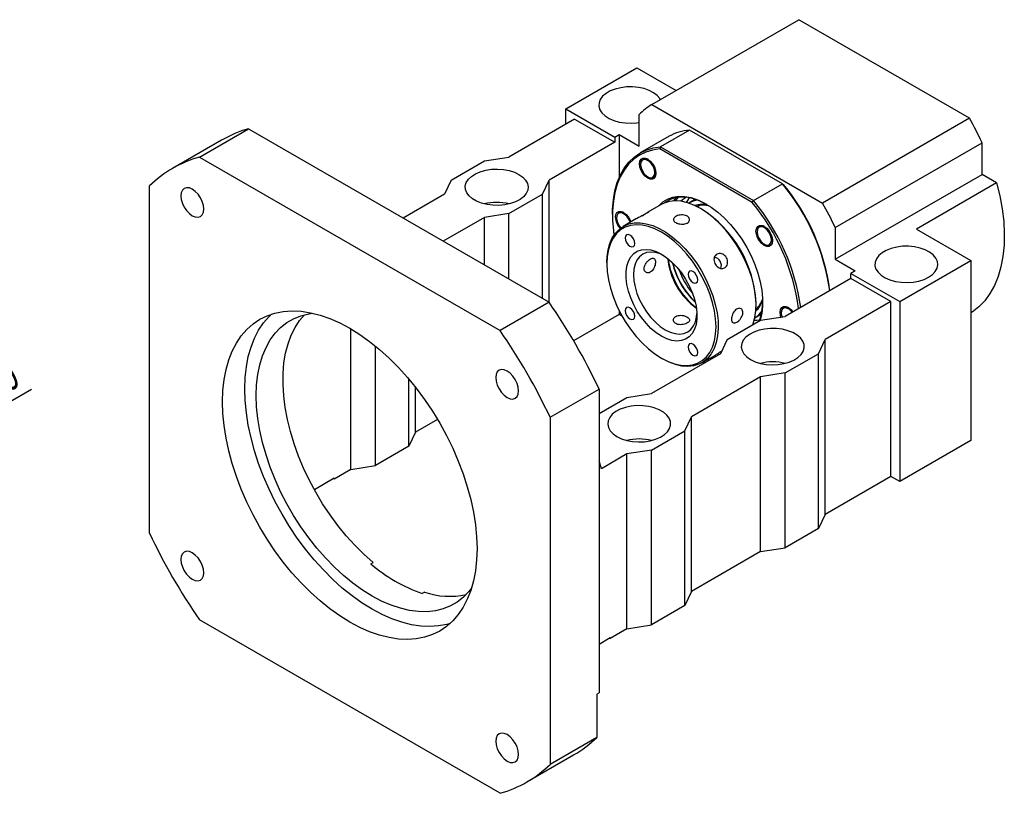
# Model space of a CAD drawing. Header units: millimetres. Extents: x 21 to 290, y 8 to 205.
# Tile 6 of 6: x 179 to 283, y 98 to 180. Entities that reach past the tile are written whole.
import ezdxf

# ---------------------------------------------------------------- set-up
doc = ezdxf.new("R2010")
doc.units = ezdxf.units.MM
doc.layers.add('圖層0', color=7, linetype='Continuous')
doc.styles.add('SLDTEXTSTYLE0', font='TXT', dxfattribs={"width": 0.7})
doc.dimstyles.new('SLDDIMSTYLE4', dxfattribs={"dimtxt": 3.389974, "dimasz": 2.5, "dimexe": 0, "dimexo": 0.0625, "dimgap": 0.847493, "dimtad": 1, "dimlfac": 3, "dimrnd": 1e-09, "dimzin": 12, "dimdsep": 46, "dimtxsty": 'SLDTEXTSTYLE0', "dimblk1": 'NONE', "dimsah": 1, "dimcen": 0, "dimadec": 0, "dimazin": 3, "dimtfac": 1, "dimtmove": 0, "dimatfit": 3, "dimldrblk": 'NONE', "dimfxl": 1, "dimfrac": 2, "dimtolj": 1, "dimtzin": 12, "dimarcsym": 0})

# ---------------------------------------------------------------- blocks, each defined once
blk = doc.blocks.new('_D_11')
at = {"layer": '圖層0', "color": 7}
for q in [(179.91, 140.4), (145.35, 120.44)]:
    blk.add_line((159.78, 128.77), q, dxfattribs=at)
blk.add_solid([(159.78, 128.77), (162.98, 130.02), (162.45, 130.92)], dxfattribs=at)
at = {"layer": '圖層0', "color": 7, "char_height": 3.175, "attachment_point": 1, "rotation": 30, "style": 'SLDTEXTSTYLE0'}
for s, insert in [('50', (174.43, 141.95)), ('%%c', (170.94, 139.93))]:
    blk.add_mtext(s, dxfattribs=dict(at, insert=insert))
blk = doc.blocks.new('_NONE')

msp = doc.modelspace()

# ---------------------------------------------------------------- linework, layer by layer
at = {"color": 7, "linetype": 'Continuous', "lineweight": 25}
for p, q in [((245.5738, 170.5336), (261.1301, 179.5141)), ((279.2164, 169.0732), (261.1301, 179.5141)), ((236.4678, 170.0747), (244.0103, 174.4289)), ((244.0103, 174.4289), (248.1658, 172.0299)), ((236.4678, 170.0747), (241.6533, 167.0812)), ((236.4678, 168.4418), (236.4678, 170.0747)), ((245.5738, 170.5336), (263.66, 160.0927)), ((237.4106, 168.9861), (230.4574, 164.972)), ((237.4106, 168.9861), (241.6533, 166.5368)), ((244.246, 166.1287), (244.246, 169.4779)), ((279.2164, 169.0732), (263.66, 160.0927)), ((197.6948, 164.9753), (202.8803, 167.9688)), ((202.8803, 167.9688), (234.7001, 149.5996)), ((241.6533, 167.0812), (242.1247, 167.3533)), ((241.6533, 167.0812), (241.6533, 166.5368)), ((242.1247, 167.3533), (242.1247, 162.777)), ((242.1247, 167.3533), (244.246, 166.1287)), ((247.4163, 167.1713), (244.3522, 165.4024)), ((249.5704, 167.8182), (246.5063, 166.0493)), ((259.4277, 162.1277), (249.5704, 167.8182)), ((200.0417, 166.7648), (194.8562, 163.7713)), ((241.6533, 166.5368), (234.7001, 162.5228)), ((246.5063, 166.0493), (246.4195, 165.8272)), ((256.2146, 160.1726), (246.4195, 165.8272)), ((246.5063, 166.0493), (256.3636, 160.3588)), ((264.9878, 157.5039), (280.5441, 166.4844)), ((280.5441, 163.1352), (280.5441, 166.4844)), ((197.6948, 164.9753), (229.5146, 146.6061)), ((227.8647, 164.5638), (230.4574, 164.972)), ((224.3292, 162.5228), (227.8647, 164.5638)), ((244.3962, 164.2422), (244.3962, 164.1817)), ((245.1503, 162.8754), (245.1794, 162.8586)), ((245.7847, 162.8394), (245.6706, 162.748)), ((264.9878, 154.1547), (280.5441, 163.1352)), ((282.0873, 162.2444), (280.5441, 163.1352)), ((192.3915, 125.1684), (192.3915, 161.9128)), ((224.3292, 162.5228), (223.622, 161.0261)), ((233.993, 161.0261), (234.7001, 162.5228)), ((234.7001, 149.5996), (234.7001, 162.5228)), ((256.3636, 160.3588), (259.4277, 162.1277)), ((259.4277, 162.1277), (259.5145, 162.0776)), ((282.0873, 162.2444), (273.602, 157.3459)), ((223.622, 161.0261), (219.2644, 158.5104)), ((230.4574, 158.9851), (233.993, 161.0261)), ((233.993, 150.0078), (233.993, 161.0261)), ((247.9101, 160.3279), (248.176, 160.6838)), ((246.5615, 159.9422), (245.1471, 159.1257)), ((250.1962, 160.5009), (249.4891, 160.0927)), ((250.5818, 159.8191), (250.3947, 159.7111)), ((250.8466, 159.4611), (250.7288, 159.5291)), ((256.2146, 160.1726), (256.3636, 160.3588)), ((227.8647, 158.5769), (223.507, 156.0612)), ((230.4574, 158.9851), (227.8647, 158.5769)), ((227.8647, 153.5456), (227.8647, 158.5769)), ((230.4574, 152.0488), (230.4574, 158.9851)), ((241.4176, 158.9163), (241.4176, 158.7802)), ((241.8418, 158.6033), (241.8418, 158.5353)), ((243.9763, 158.4498), (242.5545, 157.6291)), ((242.9743, 158.7248), (243.1029, 158.6019)), ((257.0462, 157.653), (256.9965, 157.6243)), ((264.9878, 157.5039), (264.9878, 154.1547)), ((256.7295, 157.0945), (256.7295, 157.0619)), ((273.602, 157.3459), (279.3656, 154.0187)), ((257.4836, 155.7555), (257.5425, 155.7215)), ((240.8283, 153.8137), (240.8283, 153.6777)), ((264.9878, 154.1547), (267.1091, 152.9301)), ((271.8232, 149.6645), (279.3656, 154.0187)), ((279.3656, 154.0187), (279.3656, 134.966)), ((267.1091, 152.9301), (266.6377, 152.658)), ((266.6377, 152.658), (271.8232, 149.6645)), ((266.6377, 152.1136), (266.6377, 152.658)), ((266.6377, 152.1136), (259.6845, 148.0996)), ((270.8804, 149.6644), (266.6377, 152.1136)), ((234.7001, 149.5996), (229.5146, 146.6061)), ((256.6204, 149.3235), (256.6204, 149.4595)), ((270.8804, 149.6644), (263.9271, 145.6504)), ((270.8804, 131.1561), (270.8804, 149.6644)), ((271.8232, 149.6645), (271.8232, 130.6119)), ((242.1247, 148.3007), (237.3055, 145.5187)), ((242.1247, 148.7193), (242.1247, 148.3007)), ((242.446, 148.1152), (242.1247, 148.3007)), ((256.4885, 147.9681), (257.1956, 148.3763)), ((256.6109, 148.9432), (256.798, 149.0512)), ((257.0918, 147.6914), (259.6845, 148.0996)), ((259.2838, 148.4984), (259.2838, 148.4662)), ((259.6018, 149.0581), (259.5445, 149.025)), ((253.5562, 145.6504), (257.0918, 147.6914)), ((213.7226, 131.9045), (213.7226, 146.7809)), ((216.3153, 132.3127), (216.3153, 144.9666)), ((253.5562, 145.6504), (252.8491, 144.1536)), ((263.22, 144.1536), (263.9271, 145.6504)), ((263.9271, 127.1421), (263.9271, 145.6504)), ((252.8491, 144.1536), (245.5424, 139.9355)), ((250.8872, 143.1949), (252.3089, 144.0157)), ((259.6845, 142.1126), (263.22, 144.1536)), ((263.22, 125.6454), (263.22, 144.1536)), ((246.6021, 143.6761), (246.7199, 143.6081)), ((251.0465, 143.2869), (251.1972, 143.2)), ((251.1971, 143.2), (251.0465, 143.2869)), ((259.6845, 142.1126), (257.0918, 141.7044)), ((259.6845, 123.6044), (259.6845, 142.1126)), ((219.8508, 134.3537), (219.8508, 141.4704)), ((257.0918, 141.7044), (249.785, 137.4863)), ((257.0918, 123.1962), (257.0918, 141.7044)), ((220.5579, 135.8505), (220.5579, 140.603)), ((234.8179, 137.4205), (240.0034, 140.414)), ((240.0034, 140.414), (240.0034, 108.2423)), ((242.9496, 139.5273), (245.5424, 139.9355)), ((240.0034, 137.8265), (242.9496, 139.5273)), ((222.8929, 137.1984), (220.5579, 135.8505)), ((234.8179, 137.4205), (234.8179, 100.6762)), ((249.0779, 135.9896), (249.785, 137.4863)), ((249.785, 118.9781), (249.785, 137.4863)), ((220.5579, 135.8505), (219.8508, 134.3537)), ((245.5424, 133.9485), (249.0779, 135.9896)), ((249.0779, 117.4813), (249.0779, 135.9896)), ((279.3656, 134.966), (271.8232, 130.6119)), ((219.8508, 134.3537), (216.3153, 132.3127)), ((242.9496, 133.5403), (240.2391, 131.9756)), ((245.5424, 133.9485), (242.9496, 133.5403)), ((242.9496, 115.0321), (242.9496, 133.5403)), ((245.5424, 115.4403), (245.5424, 133.9485)), ((240.2391, 131.9756), (240.0034, 132.8193)), ((213.7226, 131.9045), (211.9548, 130.884)), ((213.7226, 131.9045), (216.3153, 132.3127)), ((211.9548, 130.9657), (209.8569, 129.7546)), ((211.8841, 130.9248), (211.9548, 130.884)), ((211.9548, 130.9657), (211.9548, 130.884)), ((270.8804, 131.1561), (263.9271, 127.1421)), ((271.8232, 130.6119), (270.8804, 131.1561)), ((263.9271, 127.1421), (263.22, 125.6454)), ((263.22, 125.6454), (259.6845, 123.6044)), ((257.0918, 123.1962), (249.785, 118.9781)), ((257.0918, 123.1962), (259.6845, 123.6044)), ((215.831, 121.9246), (216.0667, 122.0606)), ((221.5136, 118.9162), (221.2779, 118.7801)), ((249.785, 118.9781), (249.0779, 117.4813)), ((249.0779, 117.4813), (245.5424, 115.4403)), ((229.5146, 97.6136), (197.6948, 115.9828)), ((242.9496, 115.0321), (241.1819, 114.0116)), ((242.9496, 115.0321), (245.5424, 115.4403)), ((240.0034, 113.4129), (241.1819, 114.0932)), ((241.1111, 114.0524), (241.1819, 114.0116)), ((241.1819, 114.0116), (241.1819, 114.0932)), ((239.7677, 108.1062), (240.0034, 108.2423)), ((239.7677, 108.1062), (239.7677, 103.5336)), ((239.7677, 103.5336), (234.8179, 100.6762)), ((232.3532, 98.8176), (237.3029, 101.6751))]:
    msp.add_line(p, q, dxfattribs=at)
at = {"color": 7, "linetype": 'Continuous', "lineweight": 25, "flags": 128}
for points in [[(246.4837, 171.0589), (246.4264, 171.1554), (246.1495, 171.4844), (245.7697, 171.7773), (245.3008, 172.0234), (244.7597, 172.2138), (244.1659, 172.3416), (243.541, 172.4023), (242.9075, 172.3936), (242.2882, 172.3158), (241.7057, 172.1718), (241.1809, 171.9668), (240.7328, 171.7081), (240.3776, 171.4051), (240.1281, 171.0688), (239.9934, 170.7113), (239.9783, 170.3456), (240.0834, 169.9848), (240.3049, 169.6421), (240.6347, 169.3297), (241.061, 169.059), (241.5683, 168.8398), (242.1383, 168.6799), (242.7504, 168.5852), (243.3825, 168.5591), (244.0117, 168.6026), (244.246, 168.6372)], [(241.4176, 158.9163), (241.4281, 159.4413), (241.5125, 160.4503), (241.6806, 161.3977), (241.9309, 162.2753), (242.2613, 163.0759), (242.6691, 163.7926), (243.1508, 164.4195), (243.7024, 164.9512), (244.3192, 165.3832), (244.996, 165.7119), (245.7271, 165.9346), (246.5063, 166.0493)], [(246.4195, 165.8272), (245.6532, 165.7107), (244.9343, 165.4882), (244.269, 165.1616), (243.6627, 164.7335), (243.1206, 164.2076), (242.6473, 163.5884), (242.2465, 162.8809), (241.9219, 162.0912), (241.6759, 161.2257), (241.5108, 160.2919), (241.4279, 159.2975), (241.4279, 158.2509), (241.5108, 157.1608), (241.5704, 156.691)], [(244.2783, 164.2498), (244.321, 164.5363), (244.4449, 164.7456), (244.6378, 164.857), (244.8809, 164.8597), (245.1504, 164.7534), (245.4199, 164.5485), (245.663, 164.2651), (245.8559, 163.931), (245.9798, 163.5787), (246.0225, 163.2429), (245.9798, 162.9563), (245.8559, 162.7471), (245.663, 162.6357), (245.4199, 162.633), (245.1504, 162.7393), (244.8809, 162.9441), (244.6378, 163.2275), (244.4449, 163.5617), (244.321, 163.9139), (244.2783, 164.2498)], [(245.0381, 162.9498), (245.3, 162.8063), (245.5438, 162.7761), (245.7402, 162.8629), (245.8654, 163.0563), (245.9044, 163.333), (245.8524, 163.6594), (245.7158, 163.9964), (245.511, 164.3032), (245.2626, 164.5428), (245.0008, 164.6864), (244.757, 164.7165), (244.5606, 164.6297), (244.4354, 164.4363), (244.3964, 164.1597), (244.4484, 163.8332), (244.585, 163.4963), (244.7898, 163.1895), (245.0381, 162.9498)], [(231.5181, 163.1351), (231.9216, 162.853), (232.2253, 162.5319), (232.4182, 162.1835), (232.4934, 161.8202), (232.4482, 161.4553), (232.2842, 161.102), (232.0073, 160.7729), (231.6276, 160.4801), (231.1586, 160.234), (230.6175, 160.0436), (230.0238, 159.9157), (229.3989, 159.8551), (228.7653, 159.8638), (228.1461, 159.9415), (227.5636, 160.0855), (227.0388, 160.2906), (226.5907, 160.5493), (226.2355, 160.8522), (225.986, 161.1885), (225.8513, 161.546), (225.8362, 161.9117), (225.9413, 162.2725), (226.1628, 162.6153), (226.4926, 162.9276), (226.9189, 163.1983), (227.4262, 163.4176), (227.9962, 163.5774), (228.6083, 163.6721), (229.2404, 163.6982), (229.8696, 163.6548), (230.4732, 163.5434), (231.0294, 163.3681), (231.5181, 163.1351)], [(198.1519, 159.4612), (198.1105, 159.8479), (197.9893, 160.256), (197.7964, 160.6576), (197.545, 161.0255), (197.2522, 161.3346), (196.938, 161.5637), (196.6239, 161.6973), (196.3311, 161.7263), (196.0797, 161.6487), (195.8868, 161.4697), (195.7655, 161.2016), (195.7242, 160.8627), (195.7655, 160.4761), (195.8868, 160.068), (196.0797, 159.6663), (196.3311, 159.2984), (196.6239, 158.9894), (196.938, 158.7602), (197.2522, 158.6266), (197.545, 158.5977), (197.7964, 158.6753), (197.9893, 158.8542), (198.1105, 159.1223), (198.1519, 159.4612)], [(282.0873, 162.2444), (282.4258, 160.8569), (282.675, 159.492), (282.8332, 158.1595), (282.8991, 156.8693), (282.8723, 155.6306), (282.753, 154.4526), (282.5421, 153.3437), (282.241, 152.3122), (281.852, 151.3654), (281.378, 150.5103), (280.8223, 149.7531), (280.189, 149.0993), (279.4828, 148.5538), (279.3656, 148.4783)], [(246.3132, 159.7989), (246.332, 159.8205), (246.7641, 160.2247), (247.2601, 160.5284), (247.8131, 160.7273), (248.4153, 160.8186), (249.0582, 160.8011), (249.7328, 160.6751), (250.4296, 160.4422), (251.139, 160.1057), (251.8508, 159.6704), (252.5551, 159.1424), (253.242, 158.5291), (253.9019, 157.8391), (254.5256, 157.0821), (255.1042, 156.2686), (255.6296, 155.4103), (256.0945, 154.519), (256.4923, 153.6073), (256.8175, 152.6879), (257.0654, 151.7739), (257.2327, 150.8781), (257.3169, 150.0129), (257.3169, 149.1905), (257.2327, 148.4226), (257.0654, 147.7198), (257.0484, 147.6664)], [(251.3773, 159.9709), (251.2603, 160.0357), (250.5649, 160.3656), (249.8817, 160.5939), (249.2203, 160.7175), (248.59, 160.7346), (247.9997, 160.6451), (247.4575, 160.4501), (246.9712, 160.1523), (246.9301, 160.1203)], [(249.2398, 160.7153), (248.8407, 160.4601), (248.6459, 160.2927)], [(249.5476, 160.6689), (249.2745, 160.2579), (249.2277, 160.1715)], [(250.7278, 159.5297), (250.0309, 159.8843), (249.3437, 160.1383), (248.676, 160.2883), (248.0371, 160.3322), (247.436, 160.2692), (246.881, 160.1004), (246.5615, 159.9422)], [(256.2713, 147.2178), (256.31, 147.3234), (256.494, 147.9948), (256.5971, 148.7327), (256.6178, 149.5266), (256.5558, 150.3654), (256.412, 151.2374), (256.1884, 152.1302), (255.8881, 153.0314), (255.5154, 153.9282), (255.0755, 154.8082), (254.5746, 155.659), (254.0197, 156.4685), (253.4185, 157.2255), (252.7796, 157.9194), (252.1119, 158.5403), (251.4247, 159.0796), (250.7278, 159.5297)], [(241.724, 158.6033), (241.7667, 158.8899), (241.8905, 159.0991), (242.0835, 159.2105), (242.3266, 159.2132), (242.5961, 159.1069), (242.8656, 158.9021), (243.1087, 158.6187), (243.3016, 158.2845), (243.3751, 158.1028)], [(243.2866, 158.0517), (243.283, 158.0629), (243.1351, 158.3979), (242.9221, 158.697), (242.6699, 158.9241), (242.4087, 159.0517), (242.1701, 159.0645), (241.9829, 158.961), (241.8697, 158.7536), (241.844, 158.4674), (241.9091, 158.1368), (242.0571, 157.8018), (242.27, 157.5027), (242.3037, 157.4657)], [(240.8283, 153.8137), (240.8516, 154.4045), (240.9547, 155.1424), (241.1387, 155.8138), (241.4011, 156.4094), (241.7381, 156.9209), (242.1452, 157.341), (242.6164, 157.6638), (243.1453, 157.8848), (243.7243, 158.0009), (244.3454, 158.0104), (244.9999, 157.9133), (245.6785, 157.7109), (246.3718, 157.4061), (247.0699, 157.0031), (247.7632, 156.5075), (248.4418, 155.9264), (249.0963, 155.2678), (249.7174, 154.5411), (250.2965, 153.7565), (250.8253, 152.9248), (251.2966, 152.058), (251.7036, 151.168), (252.0407, 150.2674), (252.303, 149.3688), (252.4871, 148.4848), (252.5902, 147.628), (252.6108, 146.8102), (252.5488, 146.0429), (252.405, 145.337), (252.1814, 144.7024), (251.8812, 144.1479), (251.5085, 143.6813), (251.0686, 143.3092), (250.5677, 143.0368), (250.0127, 142.868), (249.4116, 142.805), (248.7727, 142.8489), (248.105, 142.9989), (247.4178, 143.2529), (246.7209, 143.6075), (246.7209, 143.6075)], [(246.603, 143.6756), (247.2991, 143.3224), (247.985, 143.0715), (248.6508, 142.9268), (249.2867, 142.8902), (249.8834, 142.9622), (250.4324, 143.142), (250.9255, 143.4267), (251.3555, 143.8123), (251.7163, 144.2932), (252.0025, 144.8623), (252.2099, 145.5113), (252.3356, 146.2308), (252.3777, 147.0103), (252.3356, 147.8384), (252.2099, 148.703), (252.0025, 149.5916), (251.7163, 150.4911), (251.3555, 151.3885), (250.9255, 152.2707), (250.4324, 153.1247), (249.8834, 153.9382), (249.2867, 154.6993), (248.6508, 155.3969), (247.985, 156.0208), (247.2991, 156.562), (246.603, 157.0124), (245.907, 157.3656), (245.221, 157.6164), (244.5553, 157.7612), (243.9194, 157.7978), (243.3226, 157.7257), (242.7737, 157.546), (242.2806, 157.2612), (241.8505, 156.8756), (241.4898, 156.3948), (241.2036, 155.8257), (240.9961, 155.1766), (240.8704, 154.4571), (240.8283, 153.6777), (240.8704, 152.8496), (240.9961, 151.9849), (241.2036, 151.0964), (241.4898, 150.1968), (241.8505, 149.2994), (242.2806, 148.4173), (242.7737, 147.5632), (243.3226, 146.7497), (243.9194, 145.9886), (244.5553, 145.291), (245.221, 144.6671), (245.907, 144.126), (246.603, 143.6756)], [(256.6116, 157.1299), (256.6543, 157.4165), (256.7782, 157.6257), (256.9711, 157.7371), (257.2142, 157.7398), (257.4837, 157.6335), (257.7532, 157.4286), (257.9963, 157.1453), (258.1893, 156.8111), (258.3131, 156.4588), (258.3558, 156.123), (258.3131, 155.8364), (258.1893, 155.6272), (257.9963, 155.5158), (257.7532, 155.5131), (257.4837, 155.6194), (257.2142, 155.8242), (256.9711, 156.1076), (256.7782, 156.4418), (256.6543, 156.7941), (256.6116, 157.1299)], [(256.7303, 157.0205), (256.7878, 156.6922), (256.9293, 156.356), (257.1376, 156.0524), (257.3877, 155.818), (257.6494, 155.6811), (257.8911, 155.6583), (258.0836, 155.7522), (258.2038, 155.9516), (258.2371, 156.2323), (258.1796, 156.5607), (258.0382, 156.8969), (257.8298, 157.2005), (257.5797, 157.4349), (257.3181, 157.5718), (257.0764, 157.5946), (256.8839, 157.5007), (256.7637, 157.3013), (256.7303, 157.0205)], [(257.523, 157.6101), (257.3577, 157.6779), (257.1907, 157.7018)], [(243.2697, 156.7027), (243.0758, 156.7701), (242.9114, 156.7381), (242.8015, 156.6117), (242.7629, 156.41), (242.8015, 156.1638), (242.9114, 155.9106), (243.0758, 155.6888), (243.2697, 155.5323), (243.4636, 155.4649), (243.628, 155.4968), (243.7379, 155.6233), (243.7764, 155.8249), (243.7379, 156.0712), (243.628, 156.3244), (243.4636, 156.5462), (243.2697, 156.7027)], [(258.3108, 155.9247), (258.3449, 156.0586), (258.3551, 156.1651)], [(274.8873, 152.2498), (275.2908, 152.5319), (275.5945, 152.853), (275.7874, 153.2014), (275.8627, 153.5647), (275.8174, 153.9296), (275.6534, 154.2829), (275.3765, 154.612), (274.9968, 154.9049), (274.5279, 155.1509), (273.9868, 155.3413), (273.393, 155.4692), (272.7681, 155.5298), (272.1345, 155.5211), (271.5153, 155.4434), (270.9328, 155.2994), (270.408, 155.0943), (269.9599, 154.8356), (269.6047, 154.5327), (269.3552, 154.1964), (269.2205, 153.8389), (269.2054, 153.4732), (269.3105, 153.1124), (269.532, 152.7696), (269.8618, 152.4573), (270.2881, 152.1866), (270.7954, 151.9673), (271.3654, 151.8075), (271.9775, 151.7128), (272.6096, 151.6867), (273.2388, 151.7301), (273.8424, 151.8415), (274.3986, 152.0169), (274.8873, 152.2498)], [(246.603, 146.0027), (246.0427, 146.3747), (245.4949, 146.8353), (244.9719, 147.3743), (244.4852, 147.9796), (244.0459, 148.6378), (243.6638, 149.334), (243.3472, 150.0529), (243.1034, 150.7782), (242.9378, 151.4938), (242.8541, 152.1838), (242.8541, 152.8326), (242.9378, 153.4259), (243.1034, 153.9503), (243.3472, 154.3941), (243.6638, 154.7475), (244.0459, 155.0025), (244.4852, 155.1535), (244.9719, 155.197), (245.4949, 155.1321), (246.0427, 154.9602), (246.603, 154.6853), (247.1633, 154.3133), (247.7111, 153.8527), (248.2342, 153.3137), (248.7208, 152.7084), (249.1601, 152.0502), (249.5423, 151.3539), (249.8588, 150.6351), (250.1026, 149.9098), (250.2682, 149.1941), (250.352, 148.5042), (250.352, 147.8553), (250.2682, 147.2621), (250.1026, 146.7377), (249.8588, 146.2938), (249.5423, 145.9404), (249.1601, 145.6854), (248.7208, 145.5345), (248.2342, 145.491), (247.7111, 145.5559), (247.1633, 145.7277), (246.603, 146.0027)], [(246.8096, 154.5595), (246.4783, 154.7094), (245.9658, 154.8632), (245.4789, 154.9114), (245.0295, 154.8528), (244.6287, 154.6889), (244.2864, 154.4237), (244.011, 154.0638), (243.8093, 153.6179), (243.6863, 153.0971), (243.645, 152.5143)], [(243.645, 152.5143), (243.6863, 151.8837), (243.8093, 151.2208), (244.011, 150.5421), (244.2864, 149.8642), (244.6287, 149.2038), (245.0295, 148.5772), (245.4789, 147.9997), (245.9658, 147.4857), (246.4783, 147.0478), (247.0037, 146.6967), (247.5291, 146.4412), (248.0416, 146.2874), (248.5286, 146.2392), (248.9779, 146.2978), (249.3787, 146.4617), (249.721, 146.7269), (249.9964, 147.0868), (250.1981, 147.5327), (250.3211, 148.0535), (250.3568, 148.4148)], [(249.9364, 152.8541), (249.7424, 152.9215), (249.578, 152.8896), (249.4682, 152.7631), (249.4296, 152.5614), (249.4682, 152.3152), (249.578, 152.062), (249.7424, 151.8402), (249.9364, 151.6837), (250.1303, 151.6163), (250.2947, 151.6483), (250.4045, 151.7747), (250.4431, 151.9764), (250.4045, 152.2226), (250.2947, 152.4758), (250.1303, 152.6976), (249.9364, 152.8541)], [(243.2697, 149.0043), (243.0758, 149.0717), (242.9114, 149.0397), (242.8015, 148.9133), (242.7629, 148.7116), (242.8015, 148.4654), (242.9114, 148.2121), (243.0758, 147.9904), (243.2697, 147.8339), (243.4636, 147.7665), (243.628, 147.7984), (243.7379, 147.9248), (243.7764, 148.1265), (243.7379, 148.3727), (243.628, 148.626), (243.4636, 148.8478), (243.2697, 149.0043)], [(259.166, 148.5343), (259.2086, 148.8208), (259.3325, 149.0301), (259.5254, 149.1415), (259.7686, 149.1442), (260.038, 149.0379), (260.3075, 148.833), (260.5206, 148.5912)], [(260.073, 149.0168), (259.912, 149.0823), (259.74, 149.1061)], [(200.1343, 139.0707), (200.1758, 140.2672), (200.3002, 141.4084), (200.5065, 142.4872), (200.7936, 143.4969), (201.1597, 144.4315), (201.6025, 145.2851), (202.1193, 146.0524), (202.7069, 146.7287), (203.3617, 147.3098), (204.0797, 147.7922), (204.8564, 148.173), (205.687, 148.4496), (206.5664, 148.6205), (207.4893, 148.6845), (208.4498, 148.6414), (209.4421, 148.4912), (210.4601, 148.2351), (211.4975, 147.8745), (212.5478, 147.4117), (213.6047, 146.8496), (214.6616, 146.1915), (215.7119, 145.4416), (216.7493, 144.6044), (217.7673, 143.6852), (218.7596, 142.6896), (219.7201, 141.6238), (220.643, 140.4943), (221.5224, 139.308), (222.353, 138.0724), (223.1297, 136.7949), (223.8477, 135.4836), (224.5025, 134.1464), (225.0901, 132.7916), (225.6069, 131.4276), (226.0497, 130.0628), (226.4158, 128.7056), (226.7029, 127.3643), (226.9092, 126.0473), (227.0336, 124.7626), (227.0751, 123.5182), (227.0336, 122.3217), (226.9092, 121.1806), (226.7029, 120.1018), (226.4158, 119.092), (226.0497, 118.1574), (225.6069, 117.3039), (225.0901, 116.5366), (224.5025, 115.8603), (223.8477, 115.2791), (223.1297, 114.7967), (222.353, 114.416), (221.5224, 114.1393), (220.643, 113.9685), (219.7201, 113.9044), (218.7596, 113.9476), (217.7673, 114.0977), (216.7493, 114.3538), (215.7119, 114.7144), (214.6616, 115.1772), (213.6047, 115.7394), (212.5478, 116.3974), (211.4975, 117.1473), (210.4601, 117.9845), (209.4421, 118.9037), (208.4498, 119.8993), (207.4893, 120.9651), (206.5664, 122.0947), (205.687, 123.2809), (204.8564, 124.5166), (204.0797, 125.794), (203.3617, 127.1054), (202.7069, 128.4426), (202.1193, 129.7973), (201.6025, 131.1613), (201.1597, 132.5261), (200.7936, 133.8834), (200.5065, 135.2246), (200.3002, 136.5417), (200.1758, 137.8263), (200.1343, 139.0707)], [(202.4913, 140.4314), (202.5329, 141.6279), (202.6572, 142.769), (202.8635, 143.8478), (203.1506, 144.8576), (203.5167, 145.7922), (203.9595, 146.6457), (204.4763, 147.413), (205.064, 148.0894), (205.3322, 148.3463)], [(226.4952, 119.338), (226.2225, 118.9906), (225.6338, 118.3784), (224.9791, 117.8637), (224.2628, 117.45), (223.4898, 117.1403), (222.6654, 116.9365), (221.7952, 116.84), (220.8851, 116.8516), (219.9414, 116.9712), (218.9705, 117.1979), (217.9791, 117.5302), (216.9739, 117.9658), (215.9617, 118.5018), (214.9496, 119.1344), (213.9444, 119.8594), (212.9529, 120.6718), (211.982, 121.5661), (211.0383, 122.5361), (210.1283, 123.5752), (209.258, 124.6764), (208.4336, 125.832), (207.6606, 127.0343), (206.9443, 128.275), (206.2896, 129.5456), (205.701, 130.8374), (205.1824, 132.1416), (204.7375, 133.4494), (204.3693, 134.7517), (204.0803, 136.0397), (203.8724, 137.3046), (203.7471, 138.5377), (203.7052, 139.7307), (203.7471, 140.8753), (203.8724, 141.9637), (204.0803, 142.9886), (204.3693, 143.9429), (204.7375, 144.8201), (205.1824, 145.6142), (205.701, 146.3197), (206.2896, 146.9319), (206.9443, 147.4466), (207.6606, 147.8602), (208.4336, 148.17), (209.258, 148.3738), (209.697, 148.4365)], [(216.0667, 122.0606), (215.0949, 122.9264), (214.148, 123.8689), (213.2325, 124.8816), (212.3545, 125.9579), (211.5199, 127.0904), (210.7344, 128.2715), (210.0033, 129.4932), (209.3315, 130.7473), (208.7236, 132.0253), (208.1836, 133.3185), (207.7152, 134.6183), (207.3216, 135.9159), (207.0053, 137.2025), (206.7687, 138.4694), (206.6131, 139.7081), (206.5398, 140.9102), (206.5492, 142.0675), (206.6412, 143.1724), (206.8152, 144.2173), (207.0701, 145.1952), (207.404, 146.0994), (207.8149, 146.9239), (208.2998, 147.6632), (208.8261, 148.2819)], [(259.2575, 148.0324), (259.2086, 148.1984), (259.166, 148.5343)], [(260.44, 148.5358), (260.3641, 148.628), (260.1118, 148.855), (259.8507, 148.9827), (259.6121, 148.9955), (259.4249, 148.892), (259.3116, 148.6846), (259.286, 148.3984)], [(259.286, 148.3984), (259.3511, 148.0678), (259.3575, 148.0481)], [(259.456, 148.9853), (259.3508, 148.8097), (259.3264, 148.7235)], [(256.426, 147.7024), (256.6876, 147.7014), (257.0168, 147.7306)], [(256.0311, 143.5413), (256.5198, 143.3084), (257.076, 143.1331), (257.6796, 143.0217), (258.3088, 142.9783), (258.9409, 143.0044), (259.553, 143.0991), (260.123, 143.2589), (260.6303, 143.4781), (261.0566, 143.7488), (261.3864, 144.0612), (261.6079, 144.404), (261.713, 144.7647), (261.6979, 145.1305), (261.5632, 145.4879), (261.3137, 145.8242), (260.9585, 146.1272), (260.5104, 146.3859), (259.9856, 146.5909), (259.4031, 146.7349), (258.7839, 146.8127), (258.1503, 146.8214), (257.5254, 146.7607), (256.9317, 146.6329), (256.3905, 146.4425), (255.9216, 146.1964), (255.5419, 145.9035), (255.265, 145.5745), (255.101, 145.2211), (255.0557, 144.8562), (255.131, 144.493), (255.3239, 144.1445), (255.6276, 143.8234), (256.0311, 143.5413)], [(249.9364, 145.1557), (249.7424, 145.2231), (249.578, 145.1911), (249.4682, 145.0647), (249.4296, 144.863), (249.4682, 144.6168), (249.578, 144.3636), (249.7424, 144.1418), (249.9364, 143.9853), (250.1303, 143.9179), (250.2947, 143.9498), (250.4045, 144.0763), (250.4431, 144.2779), (250.4045, 144.5241), (250.2947, 144.7774), (250.1303, 144.9992), (249.9364, 145.1557)], [(231.4852, 140.2183), (231.4439, 140.605), (231.3226, 141.013), (231.1297, 141.4147), (230.8783, 141.7826), (230.5855, 142.0916), (230.2714, 142.3208), (229.9572, 142.4544), (229.6644, 142.4834), (229.413, 142.4057), (229.2201, 142.2268), (229.0989, 141.9587), (229.0575, 141.6198), (229.0989, 141.2331), (229.2201, 140.8251), (229.413, 140.4234), (229.6644, 140.0555), (229.9572, 139.7465), (230.2714, 139.5173), (230.5855, 139.3837), (230.8783, 139.3547), (231.1297, 139.4324), (231.3226, 139.6113), (231.4439, 139.8794), (231.4852, 140.2183)], [(224.2343, 115.6033), (223.8794, 115.5), (223, 115.3291), (222.0772, 115.2651), (221.1166, 115.3082), (220.1243, 115.4584), (219.1063, 115.7145), (218.069, 116.0751), (217.0186, 116.5379), (215.9617, 117.1), (214.9049, 117.7581), (213.8545, 118.508), (212.8171, 119.3452), (211.7991, 120.2644), (210.8068, 121.26), (209.8463, 122.3258), (208.9235, 123.4553), (208.044, 124.6416), (207.2134, 125.8772), (206.4367, 127.1547), (205.7188, 128.466), (205.064, 129.8032), (204.4763, 131.158), (203.9595, 132.522), (203.5167, 133.8868), (203.1506, 135.244), (202.8635, 136.5853), (202.6572, 137.9023), (202.5329, 139.187), (202.4913, 140.4314)], [(241.889, 135.3773), (242.3776, 135.1443), (242.9338, 134.969), (243.5374, 134.8576), (244.1667, 134.8142), (244.7988, 134.8403), (245.4109, 134.935), (245.9809, 135.0948), (246.4882, 135.3141), (246.9145, 135.5847), (247.2443, 135.8971), (247.4658, 136.2399), (247.5708, 136.6007), (247.5558, 136.9664), (247.4211, 137.3239), (247.1716, 137.6602), (246.8164, 137.9631), (246.3683, 138.2218), (245.8435, 138.4268), (245.261, 138.5709), (244.6417, 138.6486), (244.0082, 138.6573), (243.3833, 138.5967), (242.7895, 138.4688), (242.2484, 138.2784), (241.7795, 138.0323), (241.3997, 137.7395), (241.1228, 137.4104), (240.9588, 137.057), (240.9136, 136.6921), (240.9888, 136.3289), (241.1818, 135.9804), (241.4855, 135.6594), (241.889, 135.3773)], [(198.1519, 120.9691), (198.1105, 121.3558), (197.9893, 121.7639), (197.7964, 122.1655), (197.545, 122.5334), (197.2522, 122.8425), (196.938, 123.0716), (196.6239, 123.2052), (196.3311, 123.2342), (196.0797, 123.1566), (195.8868, 122.9776), (195.7655, 122.7095), (195.7242, 122.3706), (195.7655, 121.984), (195.8868, 121.5759), (196.0797, 121.1742), (196.3311, 120.8063), (196.6239, 120.4973), (196.938, 120.2681), (197.2522, 120.1345), (197.545, 120.1056), (197.7964, 120.1832), (197.9893, 120.3621), (198.1105, 120.6302), (198.1519, 120.9691)], [(231.4852, 101.7262), (231.4439, 102.1129), (231.3226, 102.5209), (231.1297, 102.9226), (230.8783, 103.2905), (230.5855, 103.5995), (230.2714, 103.8287), (229.9572, 103.9623), (229.6644, 103.9913), (229.413, 103.9136), (229.2201, 103.7347), (229.0989, 103.4666), (229.0575, 103.1277), (229.0989, 102.741), (229.2201, 102.333), (229.413, 101.9313), (229.6644, 101.5634), (229.9572, 101.2544), (230.2714, 101.0252), (230.5855, 100.8916), (230.8783, 100.8626), (231.1297, 100.9403), (231.3226, 101.1192), (231.4439, 101.3873), (231.4852, 101.7262)]]:
    msp.add_lwpolyline(points, dxfattribs=at)
at = {"color": 8, "linetype": 'Continuous', "lineweight": 25, "flags": 128}
msp.add_lwpolyline([(248.3784, 160.7154), (248.0766, 160.3873), (248.0338, 160.3321)], dxfattribs=at)
at = {"color": 7, "linetype": 'Continuous', "lineweight": 25}
for centre, radius, start, end in [((248.7047, 165.2331), 6.1561, 120.569246, 136.407889), ((252.4103, 153.6893), 30.9068, 24.455644, 29.851222), ((206.3936, 155.7374), 12.7259, 106.026108, 119.942459), ((249.9019, 162.8044), 5.0247, 93.782735, 119.648365), ((201.1797, 152.8175), 12.6474, 105.994383, 134.016369), ((244.887, 164.2683), 0.5517, 57.106465, 114.924874), ((245.4487, 163.2679), 0.5733, 306.253433, 1.704564), ((241.9288, 147.6557), 22.7079, 8.03513, 39.591582), ((242.5135, 147.9539), 22.1023, 7.448858, 39.71831), ((229.1611, 154.5983), 5.5637, 76.369212, 103.630788), ((250.6949, 157.9214), 2.4834, 94.782896, 119.625882), ((251.1079, 157.1695), 2.6982, 78.789675, 107.013758), ((238.9366, 145.9271), 22.3934, 7.713166, 39.505194), ((238.8647, 145.8868), 22.7079, 8.03513, 39.591582), ((236.8539, 144.7088), 30.9068, 24.455644, 29.851222), ((243.6478, 158.7014), 1.9263, 182.917454, 222.309734), ((242.3327, 158.6219), 0.5517, 57.106345, 114.924941), ((244.1178, 148.9093), 12.5146, 2.520153, 57.479847), ((252.0236, 153.4739), 0.9231, 341.344513, 78.423693), ((254.6374, 154.9821), 7.41, 185.785476, 234.209146), ((255.2602, 155.3417), 8.0468, 188.061586, 231.933038), ((255.8894, 155.7049), 8.3547, 193.073932, 226.920694), ((256.2003, 155.8844), 8.6733, 194.026966, 225.967658), ((181.5129, 112.7682), 64.6949, 25.297955, 34.702045), ((254.7796, 150.8233), 2.6831, 312.899564, 341.286243), ((251.4335, 149.6238), 5.8938, 340.186036, 0.392481), ((255.2211, 150.0875), 2.4692, 300.296226, 325.284246), ((176.3274, 109.7747), 64.6949, 25.297955, 34.702045), ((258.3881, 137.7258), 5.5638, 76.369295, 103.630705), ((244.246, 129.5618), 5.5637, 76.369144, 103.630901), ((250.882, 152.8142), 64.6949, 205.297955, 214.702045), ((226.5195, 134.1496), 16.2387, 228.83657, 251.168807), ((224.175, 126.6671), 8.1951, 251.049375, 282.335446), ((230.9471, 112.6675), 12.6976, 300.03645, 314.000191), ((226.0297, 109.7714), 12.6474, 285.994383, 314.016369)]:
    msp.add_arc(centre, radius, start, end, dxfattribs=at)
at = {"color": 8, "linetype": 'Continuous', "lineweight": 25}
for centre, radius, start, end in [((250.9391, 157.1688), 2.783, 78.247134, 106.673502), ((256.3984, 155.9987), 8.4828, 200.136929, 219.857692), ((254.6953, 150.6772), 2.7672, 313.23835, 341.830254)]:
    msp.add_arc(centre, radius, start, end, dxfattribs=at)
at = {"color": 7, "linetype": 'Continuous', "lineweight": 25}
for points, knots in [([(244.5914, 164.7653), (244.5432, 164.7101), (244.4412, 164.593), (244.3855, 164.3934), (244.4002, 164.2597), (244.4021, 164.2426)], [0, 0, 0, 0, 0.43755873, 0.92794672, 1, 1, 1, 1]), ([(245.1794, 162.8586), (245.1794, 162.8586), (245.2227, 162.8294), (245.31, 162.7935), (245.4791, 162.743), (245.6487, 162.7499), (245.7467, 162.8144), (245.7847, 162.8394)], [0, 0, 0, 0, 0.00026632, 0.18884816, 0.37743016, 0.75870298, 1, 1, 1, 1]), ([(243.3363, 158.0804), (243.3215, 158.1245), (243.2687, 158.2817), (243.1462, 158.51), (243.0223, 158.6648), (242.9743, 158.7248)], [0, 0, 0, 0, 0.19246482, 0.68701407, 1, 1, 1, 1]), ([(242.9743, 158.7248), (243.0154, 158.6789), (243.1246, 158.5571), (243.258, 158.3575), (243.3198, 158.2059), (243.3441, 158.1465)], [0, 0, 0, 0, 0.26896755, 0.71381375, 1, 1, 1, 1]), ([(244.9952, 158.9899), (244.9241, 158.95), (244.782, 158.8701), (244.5274, 158.7384), (244.2826, 158.6136), (244.0853, 158.5116), (244.0076, 158.4667), (243.9768, 158.4489)], [0, 0, 0, 0, 0.21421788, 0.42841055, 0.64327746, 0.85858763, 1, 1, 1, 1]), ([(244.5546, 158.7505), (244.6265, 158.7969), (244.7776, 158.8944), (244.9869, 159.0296), (245.1584, 159.1341), (245.2667, 159.191), (245.2999, 159.1956), (245.2511, 159.1505), (245.1405, 159.0754), (245.0364, 159.0142), (244.9952, 158.9899)], [0, 0, 0, 0, 0.12032566, 0.2528101, 0.38505135, 0.51671828, 0.64837072, 0.78058887, 0.91307928, 1, 1, 1, 1]), ([(248.1233, 158.0261), (248.0625, 158.0681), (247.941, 158.1519), (247.8645, 158.3038), (247.8795, 158.4582), (247.9911, 158.6044), (248.1849, 158.7279), (248.4388, 158.8155), (248.7245, 158.8554), (249.0109, 158.8393), (249.2654, 158.7646), (249.4584, 158.638), (249.569, 158.4744), (249.5851, 158.2947), (249.5043, 158.1227), (249.3356, 157.9819), (249.0987, 157.8896), (248.8199, 157.8541), (248.531, 157.8766), (248.2899, 157.9406), (248.1706, 158.0018), (248.1233, 158.0261)], [0, 0, 0, 0, 0.05349913, 0.10699127, 0.16065714, 0.21443918, 0.26803207, 0.32142465, 0.37491877, 0.42865754, 0.48240334, 0.53590875, 0.58930152, 0.64288187, 0.69666037, 0.75033904, 0.80377204, 0.85719862, 0.91086712, 0.9646491, 1, 1, 1, 1]), ([(256.8223, 157.4689), (256.8015, 157.4292), (256.7623, 157.3545), (256.7337, 157.2252), (256.7319, 157.1351), (256.7311, 157.0945)], [0, 0, 0, 0, 0.38474056, 0.72298831, 1, 1, 1, 1]), ([(257.5223, 157.6016), (257.4889, 157.6206), (257.36, 157.694), (257.1489, 157.7015), (256.9424, 157.6311), (256.8579, 157.517), (256.8223, 157.4689)], [0, 0, 0, 0, 0.11521553, 0.44373782, 0.76538513, 1, 1, 1, 1]), ([(257.0471, 157.6517), (257.0489, 157.6534), (257.0748, 157.6773), (257.1124, 157.6808), (257.1473, 157.6841)], [0, 0, 0, 0, 0.06968573, 1, 1, 1, 1]), ([(253.2868, 153.241), (253.2166, 153.2111), (253.0762, 153.1512), (252.8354, 153.1771), (252.6031, 153.2863), (252.3993, 153.4734), (252.2469, 153.7137), (252.1623, 153.9802), (252.1558, 154.2439), (252.2306, 154.4774), (252.3812, 154.6551), (252.5913, 154.7573), (252.8366, 154.7729), (253.0887, 154.6994), (253.3171, 154.543), (253.4934, 154.3201), (253.5968, 154.0563), (253.6173, 153.7809), (253.5538, 153.527), (253.4335, 153.3421), (253.3284, 153.2697), (253.2868, 153.241)], [0, 0, 0, 0, 0.05350562, 0.10700495, 0.16067268, 0.21445112, 0.26804735, 0.3214536, 0.37495582, 0.42869168, 0.48243655, 0.53594754, 0.58934989, 0.64293426, 0.69671059, 0.7503882, 0.8038327, 0.85727131, 0.91093954, 0.96471829, 1, 1, 1, 1]), ([(245.9666, 153.8545), (245.9613, 153.9274), (245.9506, 154.0732), (245.8656, 154.2111), (245.7339, 154.2716), (245.558, 154.246), (245.3557, 154.1407), (245.1498, 153.9696), (244.9647, 153.7496), (244.8259, 153.4992), (244.7564, 153.2437), (244.7677, 153.0122), (244.8562, 152.8302), (245.0084, 152.7182), (245.2032, 152.693), (245.4122, 152.7623), (245.608, 152.9179), (245.7721, 153.1404), (245.8918, 153.4036), (245.9568, 153.6546), (245.9637, 153.7955), (245.9666, 153.8545)], [0, 0, 0, 0, 0.05310855, 0.10619728, 0.15980503, 0.21378916, 0.26719766, 0.31997437, 0.37304788, 0.42687881, 0.48075898, 0.53391128, 0.58669607, 0.64001592, 0.69397202, 0.74767206, 0.80060054, 0.85345369, 0.90703407, 0.96102088, 1, 1, 1, 1]), ([(260.0136, 149.0379), (259.9933, 149.0485), (259.8777, 149.1088), (259.6823, 149.1033), (259.4803, 149.0251), (259.3998, 148.9059), (259.3659, 148.8556)], [0, 0, 0, 0, 0.07323338, 0.41734364, 0.75425331, 1, 1, 1, 1]), ([(248.1233, 147.3431), (248.1968, 147.3095), (248.3439, 147.2425), (248.6243, 147.2175), (248.9123, 147.2472), (249.1818, 147.3269), (249.3987, 147.4406), (249.5393, 147.574), (249.5903, 147.7166), (249.5452, 147.8607), (249.4071, 147.9964), (249.1932, 148.1109), (248.929, 148.1914), (248.6416, 148.2253), (248.3612, 148.2011), (248.1216, 148.1142), (247.9511, 147.9732), (247.8659, 147.7963), (247.8763, 147.6082), (247.9693, 147.4484), (248.0778, 147.3742), (248.1233, 147.3431)], [0, 0, 0, 0, 0.05310875, 0.10619753, 0.15980465, 0.21378882, 0.2671983, 0.31997506, 0.37304785, 0.42687883, 0.48075905, 0.5339114, 0.58669624, 0.64001614, 0.69397229, 0.74767237, 0.80059998, 0.85345318, 0.90703361, 0.96102084, 1, 1, 1, 1]), ([(254.0159, 147.8199), (254.0218, 147.902), (254.0336, 148.066), (254.127, 148.3383), (254.2682, 148.5904), (254.4506, 148.7956), (254.6545, 148.9278), (254.8573, 148.9723), (255.0347, 148.9259), (255.164, 148.795), (255.2265, 148.5961), (255.2133, 148.3533), (255.127, 148.0939), (254.9793, 147.8448), (254.79, 147.6316), (254.5837, 147.4773), (254.3853, 147.3987), (254.2152, 147.4046), (254.0902, 147.4968), (254.0251, 147.646), (254.0185, 147.7705), (254.0159, 147.8199)], [0, 0, 0, 0, 0.05349913, 0.10699127, 0.16065714, 0.21443918, 0.26803207, 0.32142465, 0.37491877, 0.42865754, 0.48240334, 0.53590875, 0.58930152, 0.64288187, 0.69666037, 0.75033904, 0.80377204, 0.85719862, 0.91086712, 0.9646491, 1, 1, 1, 1]), ([(259.3659, 148.8556), (259.3465, 148.8144), (259.31, 148.7369), (259.286, 148.6129), (259.2862, 148.5305), (259.2863, 148.4984)], [0, 0, 0, 0, 0.40943512, 0.7693929, 1, 1, 1, 1]), ([(252.3084, 144.0166), (252.3223, 144.0243), (252.3771, 144.0546), (252.5339, 144.1539), (252.754, 144.2968), (252.9102, 144.3968), (252.9873, 144.4461)], [0, 0, 0, 0, 0.10307422, 0.40428865, 0.70604431, 1, 1, 1, 1])]:
    msp.add_open_spline(points, degree=3, knots=knots, dxfattribs=at)

# ---------------------------------------------------------------- dimensions: what is measured, and where the dimension line sits
at = {"layer": '圖層0', "color": 7}
dim = msp.add_diameter_dim_2p(p1=(145.3457, 120.4411), p2=(159.7795, 128.7744), dimstyle='SLDDIMSTYLE4', dxfattribs=at)
dim.commit()
dim.dimension.update_dxf_attribs({"geometry": '_D_11', "text_midpoint": (176.548, 138.4558), "dimtype": 163})

doc.saveas('drawing.dxf')
